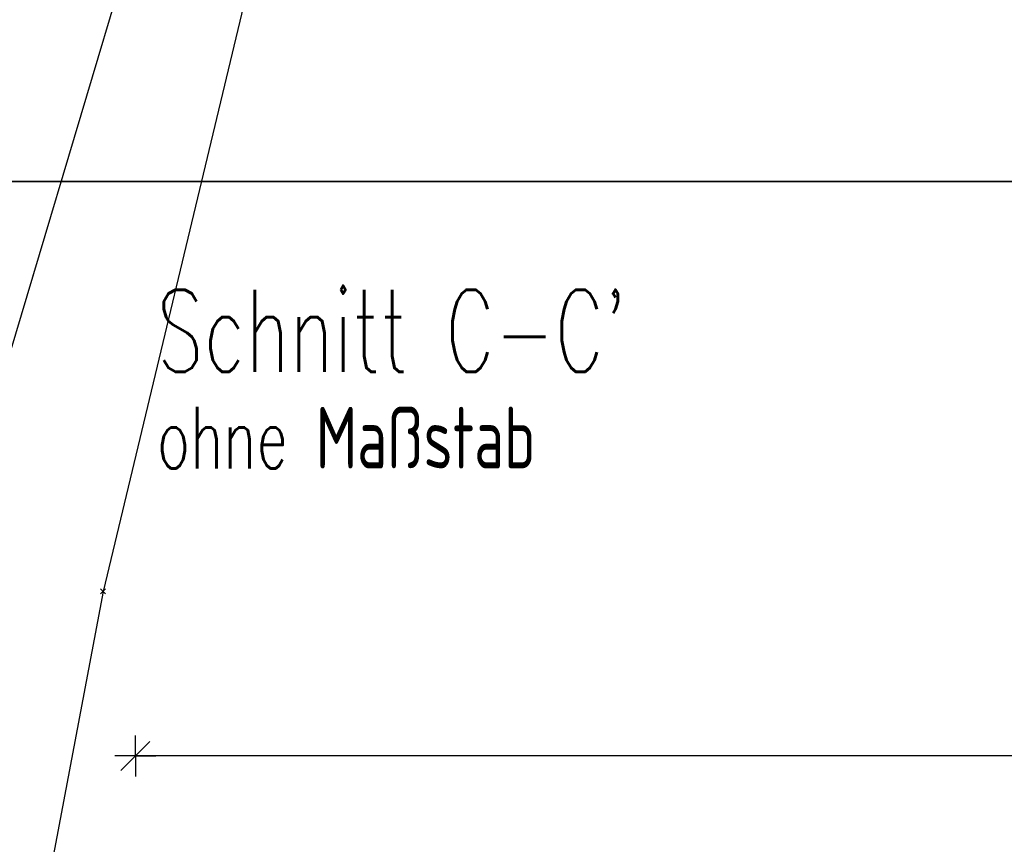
# Model space of a CAD drawing. Extents: x 3408772 to 3410442, y 5787844 to 5790056.
# Tile 31 of 80: x 3409708 to 3409732, y 5788875 to 5788895. Entities that reach past the tile are written whole.
import ezdxf

# ---------------------------------------------------------------- set-up
doc = ezdxf.new("R2010")
doc.units = 0
doc.header["$MEASUREMENT"] = 0
doc.linetypes.add('LINIENART0', pattern=[0])
for name, color, linetype in [('detail_AA-BB', 7, 'Continuous'), ('NULLEBENE', 7, 'Continuous'), ('Straßenbau', 7, 'Continuous'), ('TOP-HOEHENI', 7, 'Continuous')]:
    doc.layers.add(name, color=color, linetype=linetype)
doc.styles.add('SIMPLEX', font='simplex')

# ---------------------------------------------------------------- blocks, each defined once
blk = doc.blocks.new('GELAEN-109')
at = {"layer": 'NULLEBENE', "color": 1, "linetype": 'LINIENART0'}
for p, q in [((-0.188, 0.188), (0.188, -0.188)), ((-0.188, -0.188), (0.188, 0.188))]:
    blk.add_line(p, q, dxfattribs=at)
blk = doc.blocks.new('MASSTRENN-45')
at = {"layer": 'NULLEBENE', "color": 1, "linetype": 'LINIENART0'}
for q in [(0, 0.1), (0.07071, 0.07071), (-0.1, 0), (-0.07071, -0.07071), (0, -0.1), (0.1, 0)]:
    blk.add_line((0, 0), q, dxfattribs=at)

msp = doc.modelspace()

# ---------------------------------------------------------------- linework, layer by layer
at = {"layer": 'detail_AA-BB', "color": 128, "linetype": 'LINIENART0'}
msp.add_line((3409785.68509, 5788877.42517, 0.001), (3409710.68509, 5788877.42517, 5), dxfattribs=at)
msp.add_line((3409785.68509, 5788877.42517, 0.001), (3409710.68509, 5788877.42517, 5), dxfattribs=at)
at = {"layer": 'Straßenbau', "color": 176, "linetype": 'LINIENART0'}
for p, q in [((3409793.63676, 5788891.40202), (3409705.63676, 5788891.40202)), ((3409793.63676, 5788891.40202), (3409705.63676, 5788891.40202)), ((3409705.637, 5788891.402), (3409793.637, 5788891.402)), ((3409705.637, 5788891.402), (3409793.637, 5788891.402))]:
    msp.add_line(p, q, dxfattribs=at)
at = {"layer": 'TOP-HOEHENI', "color": 95, "linetype": 'LINIENART0'}
for p, q in [((3409712.436, 5788903.352), (3409706.029, 5788881.877)), ((3409715.092, 5788903.116), (3409709.898, 5788881.431)), ((3409709.898, 5788881.431), (3409704.957, 5788855.184))]:
    msp.add_line(p, q, dxfattribs=at)

# ---------------------------------------------------------------- block references
at = {"layer": 'detail_AA-BB', "xscale": 5, "yscale": 5}
msp.add_blockref('MASSTRENN-45', (3409710.68509, 5788877.42517, 0.001), dxfattribs=at)
msp.add_blockref('MASSTRENN-45', (3409710.68509, 5788877.42517, 0.001), dxfattribs=at)
at = {"layer": 'TOP-HOEHENI', "xscale": 0.333, "yscale": 0.333}
msp.add_blockref('GELAEN-109', (3409709.898, 5788881.431), dxfattribs=at)

# ---------------------------------------------------------------- texts
at = {"layer": 'detail_AA-BB', "color": 128, "linetype": 'LINIENART0', "style": 'SIMPLEX', "width": 0.66046}
for s, height, p in [("Schnitt C-C'", 2, (3409711.21, 5788886.772)), ("Schnitt C-C'", 2, (3409711.21, 5788886.772)), ('ohne Maßstab', 1.5, (3409711.21, 5788884.422)), ('ohne Maßstab', 1.5, (3409711.21, 5788884.422))]:
    msp.add_text(s, height=height, dxfattribs=at).set_placement(p)

doc.saveas('drawing.dxf')
